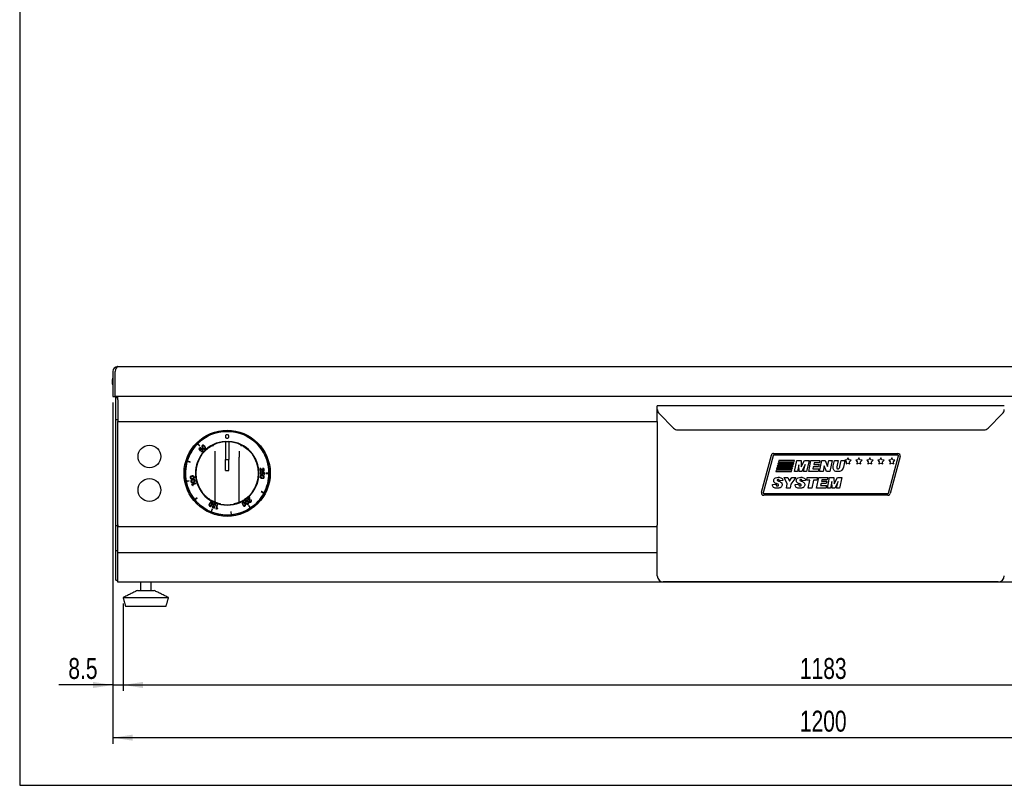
# Model space of a CAD drawing. Extents: x 24 to 2074, y 25 to 1460.
# Tile 1 of 4: x 24 to 847, y 25 to 665. Entities that reach past the tile are written whole.
import ezdxf

# ---------------------------------------------------------------- set-up
doc = ezdxf.new("R2010")
doc.units = 0
doc.layers.get('0').update_dxf_attribs({"linetype": 'CONTINUOUS'})
doc.layers.add('SLD-0', color=179, linetype='CONTINUOUS')
doc.styles.add('SLDTEXTSTYLE2', font='TXT', dxfattribs={"width": 0.75})
doc.dimstyles.new('SLDDIMSTYLE0', dxfattribs={"dimtxt": 17.5, "dimasz": 16.51, "dimexe": 0, "dimexo": 0.0625, "dimgap": 4.375, "dimtad": 1, "dimdec": 1, "dimrnd": 1e-09, "dimzin": 12, "dimtxsty": 'SLDTEXTSTYLE2', "dimsah": 1, "dimcen": 0.09, "dimazin": 3, "dimtfac": 1, "dimtdec": 1, "dimtofl": 0, "dimtmove": 0, "dimatfit": 3, "dimtolj": 1, "dimtzin": 12})
doc.dimstyles.new('SLDDIMSTYLE1', dxfattribs={"dimtxt": 17.5, "dimasz": 16.51, "dimexe": 0, "dimexo": 0.0625, "dimgap": 4.375, "dimtad": 1, "dimdec": 1, "dimrnd": 1e-09, "dimzin": 12, "dimtxsty": 'SLDTEXTSTYLE2', "dimsah": 1, "dimcen": 0.09, "dimazin": 3, "dimtfac": 1, "dimtdec": 1, "dimtofl": 0, "dimtmove": 0, "dimatfit": 3, "dimtolj": 1, "dimtzin": 12})

# ---------------------------------------------------------------- blocks, each defined once
blk = doc.blocks.new('*D3')
at = {"layer": 'SLD-0'}
for p, q in [((101.91, 344.78), (101.91, 103.81)), ((110.41, 176.78), (110.41, 103.81)), ((101.91, 108.81), (56.7, 108.81)), ((101.91, 108.81), (110.41, 108.81)), ((110.41, 108.81), (142.16, 108.81))]:
    blk.add_line(p, q, dxfattribs=at)
for points in [[(101.91, 108.81), (85.4, 111.35), (85.4, 106.27)], [(110.41, 108.81), (126.92, 106.27), (126.92, 111.35)]]:
    blk.add_solid(points, dxfattribs=at)
at = {"layer": 'SLD-0', "insert": (64.64, 131.37), "char_height": 17.5, "attachment_point": 1, "style": 'SLDTEXTSTYLE2'}
blk.add_mtext('8.5', dxfattribs=at)
blk = doc.blocks.new('*D4')
at = {"layer": 'SLD-0'}
for p, q in [((110.41, 176.78), (110.41, 103.81)), ((1293.41, 176.78), (1293.41, 103.81)), ((110.41, 108.81), (1293.41, 108.81))]:
    blk.add_line(p, q, dxfattribs=at)
for points in [[(110.41, 108.81), (126.92, 106.27), (126.92, 111.35)], [(1293.41, 108.81), (1276.9, 111.35), (1276.9, 106.27)]]:
    blk.add_solid(points, dxfattribs=at)
at = {"layer": 'SLD-0', "insert": (676.05, 131.37), "char_height": 17.5, "attachment_point": 1, "style": 'SLDTEXTSTYLE2'}
blk.add_mtext('1183', dxfattribs=at)
blk = doc.blocks.new('*D6')
at = {"layer": 'SLD-0'}
for p, q in [((101.91, 344.78), (101.91, 59.78)), ((1301.91, 344.78), (1301.91, 59.78)), ((1301.91, 64.78), (101.91, 64.78))]:
    blk.add_line(p, q, dxfattribs=at)
for points in [[(101.91, 64.78), (118.42, 62.24), (118.42, 67.32)], [(1301.91, 64.78), (1285.4, 67.32), (1285.4, 62.24)]]:
    blk.add_solid(points, dxfattribs=at)
at = {"layer": 'SLD-0', "insert": (676.05, 87.34), "char_height": 17.5, "attachment_point": 1, "style": 'SLDTEXTSTYLE2'}
blk.add_mtext('1200', dxfattribs=at)

msp = doc.modelspace()

# ---------------------------------------------------------------- linework, layer by layer
at = {"color": 7, "linetype": 'CONTINUOUS'}
for p, q in [((24, 1460), (24, 25)), ((101.91, 370.78), (101.91, 349.78)), ((103.91, 349.78), (103.91, 370.78)), ((105.91, 374.78), (1297.91, 374.78)), ((101.26, 363.78), (101.26, 360.78)), ((101.91, 349.78), (103.91, 349.78)), ((1299.91, 349.78), (103.91, 349.78)), ((104.41, 348.78), (104.41, 349.78)), ((105.91, 348.78), (104.41, 348.78)), ((104.41, 330.28), (104.41, 348.78)), ((105.91, 349.78), (105.91, 349.63)), ((105.91, 347.16), (105.91, 349.63)), ((105.91, 347.16), (105.91, 330.24)), ((556.91, 339.05), (556.91, 342.03)), ((556.91, 328.91), (556.91, 339.05)), ((105.91, 330.28), (104.41, 330.28)), ((104.41, 241.78), (104.41, 330.28)), ((105.91, 330.24), (105.91, 328.83)), ((558.37, 335.51), (570.44, 323.44)), ((833.37, 323.44), (845.44, 335.51)), ((105.91, 242.61), (105.91, 328.83)), ((105.91, 328.83), (556.91, 328.83)), ((556.91, 328.91), (556.91, 327.5)), ((556.91, 327.5), (556.91, 243.9)), ((573.98, 321.98), (829.84, 321.98)), ((172.66, 310.33), (174.46, 308.52)), ((174.6, 308.67), (172.8, 310.47)), ((174.99, 307.28), (173.83, 306)), ((173.83, 306), (174.96, 304.54)), ((174.32, 305.98), (175.27, 307.03)), ((174.94, 305.17), (174.32, 305.98)), ((174.46, 308.52), (174.6, 308.67)), ((174.95, 305.17), (174.94, 305.17)), ((174.96, 304.54), (175.22, 304.79)), ((175.27, 307.03), (174.99, 307.28)), ((195.91, 311.98), (195.91, 297.31)), ((198.91, 311.84), (195.91, 311.84)), ((196.01, 311.84), (196.01, 312.28)), ((198.81, 312.28), (198.81, 311.84)), ((198.91, 311.98), (198.91, 297.31)), ((175.68, 304.32), (175.4, 304.01)), ((187.41, 299.09), (187.41, 304.3)), ((187.41, 262.07), (187.41, 299.09)), ((195.91, 296.48), (195.91, 297.31)), ((198.91, 296.87), (195.91, 296.87)), ((195.91, 288.07), (195.91, 296.48)), ((198.91, 296.48), (198.91, 297.31)), ((198.91, 288.07), (198.91, 296.48)), ((207.41, 304.3), (207.41, 299.09)), ((207.41, 262.07), (207.41, 299.09)), ((643.89, 269.8), (652.2, 300.8)), ((653.65, 300.41), (645.34, 269.41)), ((654.13, 302.28), (757.99, 302.28)), ((757.99, 300.78), (654.13, 300.78)), ((658.47, 296.28), (658.2, 295.28)), ((671.47, 296.28), (658.47, 296.28)), ((671.2, 295.28), (671.47, 296.28)), ((671.52, 287.28), (673.41, 296.28)), ((673.41, 296.28), (677.04, 296.28)), ((677.04, 296.28), (677.25, 291.01)), ((677.25, 291.01), (679.87, 296.28)), ((679.87, 296.28), (683.73, 296.28)), ((683.73, 296.28), (681.7, 287.28)), ((683.4, 287.28), (685.29, 296.28)), ((685.29, 296.28), (692.86, 296.28)), ((692.86, 296.28), (692.43, 294.32)), ((692.52, 287.28), (694.42, 296.28)), ((694.42, 296.28), (697.24, 296.28)), ((697.24, 296.28), (699.17, 291.43)), ((699.17, 291.43), (700.21, 296.28)), ((700.21, 296.28), (703.08, 296.28)), ((703.08, 296.28), (701.17, 287.28)), ((703.99, 291.88), (704.91, 296.28)), ((704.91, 296.28), (707.95, 296.28)), ((707.95, 296.28), (706.89, 291.13)), ((709.48, 291.33), (710.5, 296.28)), ((710.5, 296.28), (713.55, 296.28)), ((713.55, 296.28), (712.44, 290.77)), ((715.35, 296.95), (713.62, 296.59)), ((713.62, 296.59), (714.81, 295.28)), ((716.23, 298.49), (715.35, 296.95)), ((717.11, 296.95), (716.23, 298.49)), ((718.85, 296.59), (717.11, 296.95)), ((717.66, 295.28), (718.85, 296.59)), ((724.52, 296.95), (722.79, 296.59)), ((722.79, 296.59), (723.98, 295.28)), ((725.4, 298.49), (724.52, 296.95)), ((726.29, 296.95), (725.4, 298.49)), ((728.02, 296.59), (726.29, 296.95)), ((726.83, 295.28), (728.02, 296.59)), ((733.7, 296.95), (731.96, 296.59)), ((731.96, 296.59), (733.15, 295.28)), ((734.58, 298.49), (733.7, 296.95)), ((735.46, 296.95), (734.58, 298.49)), ((737.19, 296.59), (735.46, 296.95)), ((736, 295.28), (737.19, 296.59)), ((742.87, 296.95), (741.13, 296.59)), ((741.13, 296.59), (742.32, 295.28)), ((743.75, 298.49), (742.87, 296.95)), ((744.63, 296.95), (743.75, 298.49)), ((746.36, 296.59), (744.63, 296.95)), ((745.18, 295.28), (746.36, 296.59)), ((750.17, 269.15), (758.47, 300.15)), ((752.04, 296.95), (750.31, 296.59)), ((750.31, 296.59), (751.49, 295.28)), ((759.92, 299.76), (751.61, 268.76)), ((752.92, 298.49), (752.04, 296.95)), ((753.8, 296.95), (752.92, 298.49)), ((755.54, 296.59), (753.8, 296.95)), ((754.35, 295.28), (755.54, 296.59)), ((163.98, 295.75), (166.42, 295.01)), ((166.48, 295.21), (164.04, 295.94)), ((166.42, 295.01), (166.48, 295.21)), ((195.91, 288.07), (198.91, 288.07)), ((224.8, 289.66), (225.02, 287.38)), ((225.39, 287.42), (225.22, 289.21)), ((227.06, 289.78), (227.1, 289.36)), ((656.32, 288.28), (656.06, 287.28)), ((669.32, 288.28), (656.32, 288.28)), ((656.86, 290.28), (656.59, 289.28)), ((656.59, 289.28), (669.59, 289.28)), ((669.86, 290.28), (656.86, 290.28)), ((657.39, 292.28), (657.13, 291.28)), ((657.13, 291.28), (670.13, 291.28)), ((670.39, 292.28), (657.39, 292.28)), ((657.93, 294.28), (657.66, 293.28)), ((657.66, 293.28), (670.66, 293.28)), ((670.93, 294.28), (657.93, 294.28)), ((658.2, 295.28), (671.2, 295.28)), ((669.06, 287.28), (669.32, 288.28)), ((669.59, 289.28), (669.86, 290.28)), ((670.13, 291.28), (670.39, 292.28)), ((670.66, 293.28), (670.93, 294.28)), ((675.17, 292.89), (674.09, 287.28)), ((675.45, 287.28), (675.17, 292.89)), ((680.5, 292.94), (677.73, 287.28)), ((679.13, 287.28), (680.5, 292.94)), ((687.24, 291.09), (686.88, 289.47)), ((686.88, 289.47), (691.82, 289.47)), ((691.62, 291.09), (687.24, 291.09)), ((687.93, 294.32), (687.64, 293.05)), ((687.64, 293.05), (692.06, 293.05)), ((692.43, 294.32), (687.93, 294.32)), ((691.82, 289.47), (691.36, 287.28)), ((692.06, 293.05), (691.62, 291.09)), ((696.4, 292.01), (695.38, 287.28)), ((698.33, 287.28), (696.4, 292.01)), ((714.81, 295.28), (714.62, 293.52)), ((714.62, 293.52), (716.23, 294.24)), ((716.23, 294.24), (717.85, 293.52)), ((717.85, 293.52), (717.66, 295.28)), ((723.98, 295.28), (723.79, 293.52)), ((723.79, 293.52), (725.4, 294.24)), ((725.4, 294.24), (727.02, 293.52)), ((727.02, 293.52), (726.83, 295.28)), ((733.15, 295.28), (732.96, 293.52)), ((732.96, 293.52), (734.58, 294.24)), ((734.58, 294.24), (736.19, 293.52)), ((736.19, 293.52), (736, 295.28)), ((742.32, 295.28), (742.13, 293.52)), ((742.13, 293.52), (743.75, 294.24)), ((743.75, 294.24), (745.37, 293.52)), ((745.37, 293.52), (745.18, 295.28)), ((751.49, 295.28), (751.3, 293.52)), ((751.3, 293.52), (752.92, 294.24)), ((752.92, 294.24), (754.54, 293.52)), ((754.54, 293.52), (754.35, 295.28)), ((225.02, 287.38), (225.39, 287.42)), ((226.01, 286.44), (226.02, 286.86)), ((226.69, 286.76), (226.67, 286.4)), ((228.51, 286.4), (226.69, 286.76)), ((227.12, 286.28), (227.13, 286.29)), ((227.13, 286.29), (228.13, 286.09)), ((228.13, 286.09), (228.11, 284.68)), ((228.11, 284.68), (228.48, 284.67)), ((228.48, 284.67), (228.51, 286.4)), ((229.76, 285.82), (229.76, 285.62)), ((232.31, 285.82), (229.76, 285.82)), ((229.76, 285.62), (232.31, 285.62)), ((656.06, 287.28), (669.06, 287.28)), ((662.92, 282.28), (666.04, 282.28)), ((665.49, 276.76), (662.92, 282.28)), ((666.04, 282.28), (667.28, 279.21)), ((667.28, 279.21), (669.34, 282.28)), ((672.73, 282.28), (668.55, 276.72)), ((669.34, 282.28), (672.73, 282.28)), ((674.09, 287.28), (671.52, 287.28)), ((677.73, 287.28), (675.45, 287.28)), ((681.7, 287.28), (679.13, 287.28)), ((681.73, 279.97), (682.2, 282.28)), ((684.42, 279.97), (681.73, 279.97)), ((682.2, 282.28), (690.73, 282.28)), ((683, 273.28), (684.42, 279.97)), ((691.36, 287.28), (683.4, 287.28)), ((687.46, 279.97), (686.04, 273.28)), ((690.26, 279.97), (687.46, 279.97)), ((689.92, 273.28), (691.81, 282.28)), ((690.73, 282.28), (690.26, 279.97)), ((691.81, 282.28), (699.38, 282.28)), ((695.38, 287.28), (692.52, 287.28)), ((694.45, 280.32), (694.16, 279.05)), ((698.95, 280.32), (694.45, 280.32)), ((701.17, 287.28), (698.33, 287.28)), ((699.38, 282.28), (698.95, 280.32)), ((699.03, 273.28), (700.93, 282.28)), ((700.93, 282.28), (704.56, 282.28)), ((704.56, 282.28), (704.76, 277.01)), ((704.76, 277.01), (707.39, 282.28)), ((707.39, 282.28), (711.24, 282.28)), ((711.24, 282.28), (709.22, 273.28)), ((165.66, 279.51), (163.16, 279.01)), ((163.2, 278.81), (165.7, 279.31)), ((165.7, 279.31), (165.66, 279.51)), ((171, 277.5), (167.67, 276.41)), ((167.67, 276.41), (167.77, 276.1)), ((168.71, 275.35), (169.03, 275.45)), ((168.74, 276.32), (171.13, 277.1)), ((169.03, 275.45), (168.74, 276.32)), ((171.13, 277.1), (171, 277.5)), ((653.11, 276.44), (656.11, 276.62)), ((653.11, 276.13), (653.11, 276.44)), ((661.88, 279.55), (658.89, 279.39)), ((664.77, 273.28), (665.49, 276.76)), ((667.81, 273.28), (664.77, 273.28)), ((668.55, 276.72), (667.81, 273.28)), ((672.03, 276.44), (675.03, 276.62)), ((672.03, 276.13), (672.03, 276.44)), ((680.8, 279.55), (677.81, 279.39)), ((686.04, 273.28), (683, 273.28)), ((697.88, 273.28), (689.92, 273.28)), ((693.76, 277.09), (693.39, 275.47)), ((693.39, 275.47), (698.34, 275.47)), ((698.14, 277.09), (693.76, 277.09)), ((694.16, 279.05), (698.57, 279.05)), ((698.34, 275.47), (697.88, 273.28)), ((698.57, 279.05), (698.14, 277.09)), ((701.61, 273.28), (699.03, 273.28)), ((702.68, 278.89), (701.61, 273.28)), ((702.96, 273.28), (702.68, 278.89)), ((705.25, 273.28), (702.96, 273.28)), ((708.02, 278.94), (705.25, 273.28)), ((706.65, 273.28), (708.02, 278.94)), ((709.22, 273.28), (706.65, 273.28)), ((172.34, 265.27), (170.37, 263.66)), ((170.49, 263.5), (172.46, 265.12)), ((172.46, 265.12), (172.34, 265.27)), ((216.12, 265.33), (214.37, 263.86)), ((214.37, 263.86), (214.61, 263.57)), ((214.61, 263.57), (215.99, 264.73)), ((217.5, 263.53), (217.18, 263.26)), ((225.98, 270.56), (225.89, 270.38)), ((225.89, 270.38), (228.14, 269.18)), ((228.23, 269.35), (225.98, 270.56)), ((645.82, 268.78), (749.68, 268.78)), ((749.68, 267.28), (645.82, 267.28)), ((184.93, 255.87), (183.96, 253.51)), ((184.14, 253.44), (185.12, 255.79)), ((184.97, 257.6), (184.83, 257.26)), ((184.83, 257.26), (186.43, 256.61)), ((185.12, 255.79), (184.93, 255.87)), ((186.28, 257.07), (184.97, 257.6)), ((186.83, 257.93), (186.28, 257.07)), ((186.43, 256.61), (187.42, 258.17)), ((186.83, 257.95), (186.83, 257.93)), ((187.42, 258.17), (187.09, 258.32)), ((187.37, 258.92), (187.76, 258.77)), ((189.03, 259.36), (188.02, 256.01)), ((188.02, 256.01), (188.33, 255.91)), ((188.71, 256.84), (189.43, 259.24)), ((189.58, 256.57), (188.71, 256.84)), ((189.43, 259.24), (189.03, 259.36)), ((189.48, 256.25), (189.58, 256.57)), ((215.46, 258.87), (215.3, 258.76)), ((215.3, 258.76), (216.71, 256.64)), ((216.88, 256.76), (215.46, 258.87)), ((200.68, 253.53), (200.48, 253.51)), ((200.48, 253.51), (200.73, 250.98)), ((200.93, 251), (200.68, 253.53)), ((104.41, 220.78), (104.41, 241.78)), ((105.91, 241.78), (104.41, 241.78)), ((105.91, 242.61), (105.91, 241.19)), ((105.91, 221.8), (105.91, 241.19)), ((105.91, 241.19), (556.91, 241.19)), ((556.91, 243.9), (556.91, 242.48)), ((556.91, 222.97), (556.91, 242.48)), ((556.91, 220.49), (556.91, 222.97)), ((105.91, 220.78), (104.41, 220.78)), ((104.41, 196.35), (104.41, 220.78)), ((105.91, 219.33), (105.91, 221.8)), ((105.91, 198.28), (105.91, 219.33)), ((556.91, 219.33), (105.91, 219.33)), ((556.91, 199.94), (556.91, 220.49)), ((105.91, 194.78), (105.91, 198.28)), ((104.41, 196.35), (105.91, 196.35)), ((564.91, 194.78), (105.91, 194.78)), ((841.91, 194.94), (561.91, 194.94)), ((564.91, 194.94), (564.91, 194.78)), ((838.91, 194.78), (564.91, 194.78)), ((838.91, 194.78), (838.91, 194.94)), ((1297.91, 194.78), (838.91, 194.78)), ((110.41, 181.78), (148.41, 181.78)), ((122.41, 187.78), (136.41, 187.78)), ((112.41, 174.78), (146.41, 174.78)), ((24, 25), (2074, 25))]:
    msp.add_line(p, q, dxfattribs=at)
for centre, radius in [((197.41, 285.72), 36), ((197.41, 285.72), 35), ((132.41, 299.72), 9.5), ((132.41, 271.72), 9.5)]:
    msp.add_circle(centre, radius, dxfattribs=at)
for centre, radius, start, end in [((105.91, 370.78), 4, 90, 180), ((101.76, 363.78), 0.5, 166.27843, 180), ((101.76, 360.78), 0.5, 180, 193.72157), ((561.91, 339.05), 5, 185.97895, 225), ((841.91, 339.05), 5, 315, 354.02105), ((573.98, 326.98), 5, 225, 270), ((829.84, 326.98), 5, 270, 315), ((197.41, 285.72), 34.9, 0.16415, 134.8354), ((197.41, 285.72), 34.9, 135.16375, 162.9607), ((197.41, 285.72), 26.6, 93.01696, 86.98304), ((197.41, 285.72), 34.9, 134.8354, 135.16375), ((197.41, 285.72), 26.3, 93.26959, 115.33058), ((197.41, 285.72), 26.3, 64.66942, 86.73041), ((197.41, 285.72), 26.3, 142.23356, 217.76644), ((197.41, 285.72), 26.3, 322.23356, 37.76644), ((654.13, 300.28), 2, 90, 165), ((654.13, 300.28), 0.5, 90, 165), ((757.99, 300.28), 2, 345, 90), ((757.99, 300.28), 0.5, 345, 90), ((197.41, 285.72), 34.9, 163.28904, 191.08599), ((197.41, 285.72), 34.9, 162.9607, 163.28904), ((197.41, 285.72), 34.9, 332.03906, 359.83581), ((197.41, 285.72), 34.9, 359.83581, 0.16415), ((197.41, 285.72), 34.9, 191.08599, 191.41433), ((197.41, 285.72), 34.9, 191.41433, 219.21098), ((197.41, 285.72), 34.9, 219.21098, 219.53932), ((197.41, 285.72), 34.9, 219.53932, 247.33562), ((197.41, 285.72), 34.9, 303.91421, 331.71071), ((197.41, 285.72), 34.9, 331.71071, 332.03906), ((645.82, 269.28), 2, 165, 270), ((645.82, 269.28), 0.5, 165, 270), ((749.68, 269.28), 0.5, 270, 345), ((749.68, 269.28), 2, 270, 345), ((188.41, 262.07), 1, 180, 249.16173), ((197.41, 285.72), 26.3, 258.60169, 281.39831), ((197.41, 285.72), 34.9, 275.78919, 303.58587), ((206.41, 262.07), 1, 290.83827, 0), ((197.41, 285.72), 34.9, 303.58587, 303.91421), ((197.41, 285.72), 34.9, 247.33562, 247.66396), ((197.41, 285.72), 34.9, 247.66396, 275.46085), ((197.41, 285.72), 34.9, 275.46085, 275.78919), ((561.91, 199.94), 5, 180, 270), ((841.91, 199.94), 5, 270, 0), ((107.91, 198.28), 3.5, 213.45113, 235.1501)]:
    msp.add_arc(centre, radius, start, end, dxfattribs=at)
msp.add_ellipse((105.91, 370.78), major_axis=(0, 4), ratio=0.5, start_param=0, end_param=1.570796, dxfattribs=at)
for points, knots in [([(101.93, 365.51), (101.82, 365.32), (101.52, 364.81), (101.38, 364.23), (101.29, 363.87)], [0, 0, 0, 0, 0.368629, 1, 1, 1, 1]), ([(101.29, 360.67), (101.41, 360.2), (101.55, 359.64), (101.86, 359.15), (101.91, 359.07)], [0, 0, 0, 0, 0.831545, 1, 1, 1, 1]), ([(198.86, 316.47), (198.84, 316.67), (198.79, 317.06), (198.45, 317.55), (197.96, 317.88), (197.37, 318), (196.78, 317.88), (196.29, 317.55), (195.95, 317.06), (195.9, 316.67), (195.88, 316.47)], [0, 0, 0, 0, 0.127199, 0.249987, 0.372786, 0.500016, 0.627189, 0.749988, 0.872797, 1, 1, 1, 1]), ([(195.88, 316.47), (195.9, 316.27), (195.95, 315.88), (196.29, 315.39), (196.78, 315.06), (197.37, 314.94), (197.96, 315.06), (198.45, 315.39), (198.79, 315.88), (198.84, 316.27), (198.86, 316.47)], [0, 0, 0, 0, 0.127203, 0.250012, 0.372811, 0.499984, 0.627214, 0.750013, 0.872801, 1, 1, 1, 1]), ([(175.21, 305.82), (175.12, 305.71), (174.97, 305.52), (174.96, 305.27), (174.95, 305.17)], [0, 0, 0, 0, 0.568115, 1, 1, 1, 1]), ([(175.22, 304.79), (175.21, 304.93), (175.2, 305.19), (175.34, 305.4), (175.41, 305.5)], [0, 0, 0, 0, 0.556225, 1, 1, 1, 1]), ([(176.85, 305.85), (176.75, 305.94), (176.55, 306.1), (176.2, 306.22), (175.84, 306.22), (175.49, 306.09), (175.3, 305.91), (175.21, 305.82)], [0, 0, 0, 0, 0.22084, 0.410903, 0.585072, 0.787278, 1, 1, 1, 1]), ([(175.41, 305.5), (175.47, 305.55), (175.59, 305.66), (175.81, 305.76), (176.05, 305.78), (176.31, 305.72), (176.45, 305.61), (176.53, 305.55)], [0, 0, 0, 0, 0.198244, 0.380973, 0.557537, 0.769763, 1, 1, 1, 1]), ([(176.56, 308.85), (176.47, 308.77), (176.31, 308.61), (176.18, 308.31), (176.15, 308.02), (176.28, 307.44), (176.62, 307.06), (176.89, 306.75)], [0, 0, 0, 0, 0.151332, 0.277438, 0.392821, 0.508246, 1, 1, 1, 1]), ([(176.53, 305.55), (176.6, 305.48), (176.72, 305.35), (176.83, 305.12), (176.86, 304.89), (176.8, 304.64), (176.7, 304.51), (176.65, 304.44)], [0, 0, 0, 0, 0.227989, 0.422116, 0.59696, 0.795481, 1, 1, 1, 1]), ([(178.62, 308.31), (178.34, 308.61), (178, 308.98), (177.43, 309.17), (177.14, 309.18), (176.83, 309.07), (176.65, 308.93), (176.56, 308.85)], [0, 0, 0, 0, 0.491701, 0.607136, 0.722536, 0.848666, 1, 1, 1, 1]), ([(176.81, 308.58), (176.75, 308.52), (176.65, 308.41), (176.58, 308.19), (176.6, 307.98), (176.75, 307.56), (177.01, 307.28), (177.21, 307.05)], [0, 0, 0, 0, 0.135018, 0.252294, 0.368448, 0.49149, 1, 1, 1, 1]), ([(176.62, 301.83), (177.23, 302.56), (178.46, 304.06), (180.37, 305.8), (182.12, 307.15), (183.59, 308.12), (184.98, 308.92), (185.74, 309.29), (186.13, 309.48)], [0, 0, 0, 0, 0.208768, 0.423488, 0.568485, 0.717161, 0.856307, 1, 1, 1, 1]), ([(178.28, 308.02), (178.08, 308.24), (177.82, 308.53), (177.42, 308.72), (177.21, 308.76), (176.99, 308.72), (176.87, 308.63), (176.81, 308.58)], [0, 0, 0, 0, 0.5085187, 0.6315058, 0.7476325, 0.8649134, 1, 1, 1, 1]), ([(176.9, 304.16), (176.98, 304.27), (177.14, 304.48), (177.26, 304.85), (177.25, 305.21), (177.12, 305.57), (176.94, 305.76), (176.85, 305.85)], [0, 0, 0, 0, 0.221111, 0.413499, 0.591356, 0.795138, 1, 1, 1, 1]), ([(176.89, 306.75), (177.16, 306.45), (177.5, 306.08), (178.07, 305.9), (178.36, 305.89), (178.67, 305.99), (178.85, 306.13), (178.94, 306.21)], [0, 0, 0, 0, 0.490999, 0.60652, 0.722064, 0.848385, 1, 1, 1, 1]), ([(177.21, 307.05), (177.42, 306.82), (177.67, 306.54), (178.08, 306.35), (178.29, 306.31), (178.51, 306.35), (178.63, 306.44), (178.69, 306.49)], [0, 0, 0, 0, 0.509626, 0.632501, 0.748391, 0.865348, 1, 1, 1, 1]), ([(178.69, 306.49), (178.75, 306.55), (178.85, 306.66), (178.92, 306.87), (178.9, 307.09), (178.74, 307.51), (178.49, 307.79), (178.28, 308.02)], [0, 0, 0, 0, 0.134702, 0.251688, 0.367586, 0.490444, 1, 1, 1, 1]), ([(178.94, 306.21), (179.03, 306.3), (179.19, 306.46), (179.32, 306.76), (179.35, 307.05), (179.22, 307.63), (178.89, 308.01), (178.62, 308.31)], [0, 0, 0, 0, 0.151581, 0.277902, 0.393454, 0.508988, 1, 1, 1, 1]), ([(185.54, 308.48), (185.54, 308.48), (185.55, 308.56), (185.58, 308.76), (185.69, 309.05), (185.88, 309.32), (186.04, 309.43), (186.13, 309.48)], [0, 0, 0, 0, 0.005809, 0.197821, 0.474644, 0.737054, 1, 1, 1, 1]), ([(209.27, 308.48), (209.27, 308.48), (209.27, 308.56), (209.24, 308.76), (209.13, 309.05), (208.94, 309.32), (208.77, 309.43), (208.69, 309.48)], [0, 0, 0, 0, 0.005809, 0.196379, 0.473281, 0.736373, 1, 1, 1, 1]), ([(208.69, 309.48), (209.07, 309.29), (210.15, 308.76), (212.46, 307.37), (215.46, 305.03), (217.24, 302.94), (218.2, 301.83)], [0, 0, 0, 0, 0.142888, 0.402241, 0.679682, 1, 1, 1, 1]), ([(175.4, 304.01), (175.49, 303.94), (175.66, 303.82), (175.97, 303.74), (176.29, 303.77), (176.62, 303.9), (176.8, 304.08), (176.9, 304.16)], [0, 0, 0, 0, 0.198006, 0.379002, 0.555622, 0.770172, 1, 1, 1, 1]), ([(176.65, 304.44), (176.57, 304.37), (176.41, 304.23), (176.13, 304.16), (175.88, 304.2), (175.75, 304.28), (175.68, 304.32)], [0, 0, 0, 0, 0.304419, 0.577036, 0.785144, 1, 1, 1, 1]), ([(226.32, 288.82), (226.12, 289.07), (225.84, 289.42), (225.26, 289.64), (224.97, 289.65), (224.8, 289.66)], [0, 0, 0, 0, 0.5133331, 0.7325761, 1, 1, 1, 1]), ([(225.22, 289.21), (225.33, 289.18), (225.57, 289.11), (225.91, 288.77), (226.1, 288.5), (226.23, 288.32)], [0, 0, 0, 0, 0.255475, 0.52569, 1, 1, 1, 1]), ([(226.23, 288.32), (226.41, 288.1), (226.66, 287.79), (227.15, 287.58), (227.38, 287.59), (227.51, 287.59)], [0, 0, 0, 0, 0.5449968, 0.7596747, 1, 1, 1, 1]), ([(227.47, 288.03), (227.35, 288.03), (227.1, 288.03), (226.69, 288.32), (226.47, 288.62), (226.32, 288.82)], [0, 0, 0, 0, 0.246321, 0.487432, 1, 1, 1, 1]), ([(228.4, 288.78), (228.38, 288.9), (228.34, 289.14), (228.15, 289.45), (227.87, 289.68), (227.49, 289.81), (227.21, 289.79), (227.06, 289.78)], [0, 0, 0, 0, 0.202612, 0.383346, 0.556418, 0.767275, 1, 1, 1, 1]), ([(227.1, 289.36), (227.22, 289.37), (227.45, 289.38), (227.73, 289.27), (227.9, 289.12), (228, 288.96), (228.02, 288.83), (228.03, 288.76)], [0, 0, 0, 0, 0.283545, 0.555399, 0.694885, 0.83938, 1, 1, 1, 1]), ([(228.03, 288.76), (228.03, 288.66), (228.03, 288.47), (227.89, 288.23), (227.7, 288.08), (227.55, 288.05), (227.47, 288.03)], [0, 0, 0, 0, 0.28809, 0.558913, 0.771707, 1, 1, 1, 1]), ([(227.51, 287.59), (227.62, 287.61), (227.83, 287.64), (228.1, 287.81), (228.3, 288.07), (228.42, 288.4), (228.41, 288.65), (228.4, 288.78)], [0, 0, 0, 0, 0.201852, 0.382417, 0.556801, 0.76943, 1, 1, 1, 1]), ([(703.82, 290.3), (703.83, 290.6), (703.85, 291.13), (703.94, 291.65), (703.99, 291.88)], [0, 0, 0, 0, 0.559971, 1, 1, 1, 1]), ([(707.74, 287.16), (707.21, 287.17), (706.14, 287.2), (704.75, 287.87), (703.94, 289.04), (703.86, 289.88), (703.82, 290.3)], [0, 0, 0, 0, 0.281192, 0.560101, 0.779726, 1, 1, 1, 1]), ([(706.89, 291.13), (706.87, 291), (706.83, 290.76), (706.83, 290.52), (706.82, 290.41)], [0, 0, 0, 0, 0.559913, 1, 1, 1, 1]), ([(706.82, 290.41), (706.83, 290.26), (706.85, 289.97), (707.11, 289.62), (707.47, 289.49), (707.7, 289.48), (707.81, 289.47)], [0, 0, 0, 0, 0.28057, 0.558618, 0.779059, 1, 1, 1, 1]), ([(712.44, 290.77), (712.27, 290.18), (711.93, 289), (710.7, 287.71), (709.18, 287.22), (708.22, 287.18), (707.74, 287.16)], [0, 0, 0, 0, 0.280384, 0.558881, 0.7791, 1, 1, 1, 1]), ([(707.81, 289.47), (708.07, 289.5), (708.59, 289.56), (709.26, 290.28), (709.39, 290.93), (709.48, 291.33)], [0, 0, 0, 0, 0.279726, 0.558086, 1, 1, 1, 1]), ([(168.1, 283.46), (167.7, 283.41), (167.2, 283.34), (166.72, 282.99), (166.54, 282.75), (166.45, 282.44), (166.46, 282.22), (166.47, 282.09)], [0, 0, 0, 0, 0.4917059, 0.6071496, 0.7225465, 0.8486651, 1, 1, 1, 1]), ([(166.47, 282.09), (166.49, 281.97), (166.53, 281.75), (166.69, 281.47), (166.92, 281.28), (167.46, 281.05), (167.97, 281.1), (168.37, 281.14)], [0, 0, 0, 0, 0.151326, 0.277438, 0.39283, 0.508273, 1, 1, 1, 1]), ([(168.15, 283.02), (167.85, 282.98), (167.47, 282.94), (167.08, 282.72), (166.92, 282.57), (166.83, 282.37), (166.82, 282.14), (166.88, 281.91), (167.02, 281.73), (167.21, 281.62), (167.64, 281.5), (168.01, 281.55), (168.32, 281.58)], [0, 0, 0, 0, 0.254287, 0.31579, 0.373857, 0.432495, 0.500016, 0.567536, 0.62617, 0.684235, 0.745736, 1, 1, 1, 1]), ([(168.51, 280.36), (168.11, 280.26), (167.62, 280.15), (167.18, 279.75), (167.03, 279.49), (166.97, 279.17), (167, 278.95), (167.02, 278.83)], [0, 0, 0, 0, 0.491762, 0.607192, 0.72258, 0.848682, 1, 1, 1, 1]), ([(168.6, 279.92), (168.3, 279.86), (167.93, 279.77), (167.56, 279.52), (167.43, 279.35), (167.35, 279.14), (167.37, 278.99), (167.39, 278.91)], [0, 0, 0, 0, 0.5084897, 0.6314992, 0.7476294, 0.8649253, 1, 1, 1, 1]), ([(168.37, 281.14), (168.78, 281.19), (169.28, 281.26), (169.76, 281.61), (169.93, 281.85), (170.02, 282.16), (170.02, 282.51), (169.94, 282.85), (169.78, 283.13), (169.56, 283.32), (169.01, 283.55), (168.51, 283.5), (168.1, 283.46)], [0, 0, 0, 0, 0.245507, 0.303264, 0.361032, 0.424185, 0.499987, 0.575793, 0.638963, 0.696745, 0.75451, 1, 1, 1, 1]), ([(169.64, 282.46), (169.62, 282.54), (169.59, 282.69), (169.45, 282.87), (169.27, 282.98), (168.83, 283.09), (168.46, 283.05), (168.15, 283.02)], [0, 0, 0, 0, 0.134718, 0.251719, 0.3676294, 0.4905039, 1, 1, 1, 1]), ([(168.32, 281.58), (168.62, 281.62), (169, 281.66), (169.39, 281.88), (169.55, 282.03), (169.64, 282.23), (169.64, 282.38), (169.64, 282.46)], [0, 0, 0, 0, 0.509562, 0.632414, 0.748309, 0.8653, 1, 1, 1, 1]), ([(170.5, 279.61), (170.46, 279.73), (170.4, 279.95), (170.21, 280.21), (169.97, 280.38), (169.4, 280.55), (168.91, 280.44), (168.51, 280.36)], [0, 0, 0, 0, 0.151675, 0.278047, 0.393607, 0.509116, 1, 1, 1, 1]), ([(170.14, 279.53), (170.11, 279.61), (170.07, 279.75), (169.91, 279.91), (169.71, 280), (169.27, 280.07), (168.9, 279.99), (168.6, 279.92)], [0, 0, 0, 0, 0.1346953, 0.2516907, 0.3675961, 0.4904729, 1, 1, 1, 1]), ([(224.85, 282.88), (224.84, 282.76), (224.83, 282.54), (224.94, 282.23), (225.11, 281.99), (225.59, 281.65), (226.1, 281.59), (226.5, 281.54)], [0, 0, 0, 0, 0.151645, 0.277994, 0.393546, 0.50906, 1, 1, 1, 1]), ([(226.74, 283.86), (226.33, 283.9), (225.83, 283.95), (225.29, 283.71), (225.07, 283.51), (224.91, 283.23), (224.87, 283.01), (224.85, 282.88)], [0, 0, 0, 0, 0.490984, 0.606516, 0.722082, 0.848405, 1, 1, 1, 1]), ([(226.02, 286.86), (225.9, 286.85), (225.69, 286.83), (225.41, 286.69), (225.19, 286.46), (225.03, 286.14), (225.01, 285.89), (225, 285.76)], [0, 0, 0, 0, 0.1978575, 0.3787603, 0.5553899, 0.7700232, 1, 1, 1, 1]), ([(225, 285.76), (225, 285.62), (225.02, 285.36), (225.17, 285.01), (225.42, 284.74), (225.75, 284.56), (226.01, 284.53), (226.14, 284.52)], [0, 0, 0, 0, 0.22114, 0.413563, 0.591433, 0.795208, 1, 1, 1, 1]), ([(226.7, 283.42), (226.39, 283.45), (226.01, 283.49), (225.58, 283.37), (225.4, 283.25), (225.26, 283.08), (225.23, 282.93), (225.22, 282.85)], [0, 0, 0, 0, 0.5094908, 0.6323511, 0.7482441, 0.8652511, 1, 1, 1, 1]), ([(225.22, 282.85), (225.22, 282.77), (225.21, 282.61), (225.31, 282.41), (225.47, 282.27), (225.87, 282.06), (226.25, 282.02), (226.55, 281.99)], [0, 0, 0, 0, 0.134659, 0.251617, 0.367507, 0.490356, 1, 1, 1, 1]), ([(225.36, 285.72), (225.38, 285.82), (225.4, 286.03), (225.57, 286.27), (225.78, 286.41), (225.93, 286.43), (226.01, 286.44)], [0, 0, 0, 0, 0.304346, 0.576946, 0.785034, 1, 1, 1, 1]), ([(226.18, 284.96), (226.09, 284.97), (225.91, 284.98), (225.68, 285.08), (225.5, 285.24), (225.38, 285.46), (225.37, 285.63), (225.36, 285.72)], [0, 0, 0, 0, 0.227957, 0.422045, 0.596853, 0.795381, 1, 1, 1, 1]), ([(226.14, 284.52), (226.28, 284.52), (226.53, 284.54), (226.87, 284.68), (227.14, 284.91), (227.32, 285.24), (227.35, 285.5), (227.36, 285.63)], [0, 0, 0, 0, 0.220882, 0.410984, 0.585192, 0.787382, 1, 1, 1, 1]), ([(226.99, 285.74), (226.98, 285.66), (226.97, 285.5), (226.86, 285.28), (226.7, 285.11), (226.46, 284.98), (226.28, 284.97), (226.18, 284.96)], [0, 0, 0, 0, 0.198201, 0.380954, 0.557572, 0.769814, 1, 1, 1, 1]), ([(226.5, 281.54), (226.91, 281.51), (227.41, 281.46), (227.96, 281.7), (228.18, 281.9), (228.34, 282.18), (228.37, 282.4), (228.39, 282.52)], [0, 0, 0, 0, 0.49177, 0.607208, 0.722602, 0.848695, 1, 1, 1, 1]), ([(226.55, 281.99), (226.86, 281.96), (227.23, 281.92), (227.66, 282.04), (227.85, 282.15), (227.98, 282.33), (228.01, 282.48), (228.03, 282.56)], [0, 0, 0, 0, 0.508405, 0.631414, 0.747547, 0.864873, 1, 1, 1, 1]), ([(226.67, 286.4), (226.77, 286.29), (226.95, 286.11), (226.98, 285.85), (226.99, 285.74)], [0, 0, 0, 0, 0.556306, 1, 1, 1, 1]), ([(228.03, 282.56), (228.03, 282.64), (228.03, 282.79), (227.93, 283), (227.78, 283.14), (227.38, 283.35), (227, 283.39), (226.7, 283.42)], [0, 0, 0, 0, 0.135045, 0.25232, 0.368447, 0.491444, 1, 1, 1, 1]), ([(228.39, 282.52), (228.4, 282.65), (228.41, 282.87), (228.31, 283.18), (228.13, 283.42), (227.65, 283.76), (227.15, 283.82), (226.74, 283.86)], [0, 0, 0, 0, 0.151353, 0.2774708, 0.3928451, 0.5082645, 1, 1, 1, 1]), ([(227.36, 285.63), (227.35, 285.77), (227.33, 286.01), (227.18, 286.2), (227.12, 286.28)], [0, 0, 0, 0, 0.56822, 1, 1, 1, 1]), ([(654.15, 279.6), (654.18, 279.92), (654.25, 280.57), (654.81, 281.4), (655.98, 282.24), (657.08, 282.33), (657.85, 282.39)], [0, 0, 0, 0, 0.1868441, 0.3738162, 0.5609514, 1, 1, 1, 1]), ([(657.84, 280.55), (657.74, 280.54), (657.55, 280.53), (657.31, 280.4), (657.17, 280.19), (657.16, 280.04), (657.15, 279.97)], [0, 0, 0, 0, 0.28064, 0.560019, 0.779782, 1, 1, 1, 1]), ([(657.15, 279.97), (657.16, 279.91), (657.17, 279.8), (657.3, 279.6), (657.65, 279.4), (657.96, 279.29), (658.17, 279.21)], [0, 0, 0, 0, 0.12479, 0.249806, 0.499021, 1, 1, 1, 1]), ([(658.89, 279.39), (658.87, 279.56), (658.83, 279.88), (658.6, 280.3), (658.22, 280.52), (657.96, 280.54), (657.84, 280.55)], [0, 0, 0, 0, 0.280777, 0.559883, 0.779544, 1, 1, 1, 1]), ([(657.85, 282.39), (658.37, 282.37), (659.4, 282.33), (660.78, 281.81), (661.68, 280.76), (661.82, 279.95), (661.88, 279.55)], [0, 0, 0, 0, 0.281122, 0.56067, 0.779896, 1, 1, 1, 1]), ([(673.07, 279.6), (673.11, 279.92), (673.18, 280.57), (673.74, 281.4), (674.9, 282.24), (676, 282.33), (676.78, 282.39)], [0, 0, 0, 0, 0.186844, 0.373816, 0.560951, 1, 1, 1, 1]), ([(676.76, 280.55), (676.66, 280.54), (676.47, 280.53), (676.23, 280.4), (676.09, 280.19), (676.08, 280.04), (676.07, 279.97)], [0, 0, 0, 0, 0.280643, 0.56002, 0.779783, 1, 1, 1, 1]), ([(676.07, 279.97), (676.08, 279.91), (676.09, 279.8), (676.22, 279.6), (676.57, 279.4), (676.89, 279.29), (677.1, 279.21)], [0, 0, 0, 0, 0.12479, 0.249806, 0.49902, 1, 1, 1, 1]), ([(677.81, 279.39), (677.79, 279.56), (677.76, 279.88), (677.53, 280.3), (677.15, 280.52), (676.89, 280.54), (676.76, 280.55)], [0, 0, 0, 0, 0.280778, 0.559883, 0.779545, 1, 1, 1, 1]), ([(676.78, 282.39), (677.29, 282.37), (678.32, 282.33), (679.7, 281.81), (680.61, 280.76), (680.74, 279.95), (680.8, 279.55)], [0, 0, 0, 0, 0.281122, 0.56067, 0.779896, 1, 1, 1, 1]), ([(167.02, 278.83), (167.06, 278.71), (167.12, 278.49), (167.31, 278.23), (167.56, 278.06), (168.12, 277.89), (168.62, 278), (169.02, 278.08)], [0, 0, 0, 0, 0.151384, 0.27752, 0.39291, 0.508316, 1, 1, 1, 1]), ([(167.39, 278.91), (167.41, 278.83), (167.45, 278.69), (167.61, 278.53), (167.81, 278.44), (168.25, 278.36), (168.62, 278.45), (168.92, 278.52)], [0, 0, 0, 0, 0.13506, 0.252337, 0.368483, 0.491497, 1, 1, 1, 1]), ([(167.77, 276.1), (167.86, 276.11), (168.03, 276.12), (168.27, 276.03), (168.54, 275.8), (168.64, 275.54), (168.71, 275.35)], [0, 0, 0, 0, 0.2043572, 0.381355, 0.5540804, 1, 1, 1, 1]), ([(168.92, 278.52), (169.22, 278.58), (169.59, 278.67), (169.96, 278.92), (170.1, 279.09), (170.17, 279.3), (170.15, 279.45), (170.14, 279.53)], [0, 0, 0, 0, 0.509504, 0.632369, 0.748271, 0.865275, 1, 1, 1, 1]), ([(169.02, 278.08), (169.42, 278.18), (169.91, 278.29), (170.35, 278.69), (170.49, 278.95), (170.56, 279.27), (170.52, 279.49), (170.5, 279.61)], [0, 0, 0, 0, 0.490985, 0.606511, 0.722063, 0.848399, 1, 1, 1, 1]), ([(657.09, 273.16), (656.57, 273.18), (655.52, 273.22), (654.1, 273.76), (653.24, 274.89), (653.15, 275.72), (653.11, 276.13)], [0, 0, 0, 0, 0.2813694, 0.5604929, 0.7800826, 1, 1, 1, 1]), ([(657.12, 276.8), (656.74, 276.95), (655.97, 277.25), (654.94, 277.76), (654.25, 278.63), (654.18, 279.28), (654.15, 279.6)], [0, 0, 0, 0, 0.281113, 0.56175, 0.780602, 1, 1, 1, 1]), ([(656.11, 276.62), (656.11, 276.26), (656.11, 275.8), (656.42, 275.37), (656.73, 275.17), (656.99, 275.14), (657.17, 275.12)], [0, 0, 0, 0, 0.499372, 0.624525, 0.750131, 1, 1, 1, 1]), ([(661.3, 276.18), (661.26, 275.82), (661.16, 275.1), (660.49, 274.21), (659.55, 273.55), (658.37, 273.2), (657.52, 273.17), (657.09, 273.16)], [0, 0, 0, 0, 0.186051, 0.372476, 0.559343, 0.779298, 1, 1, 1, 1]), ([(658.3, 275.9), (658.3, 275.97), (658.28, 276.1), (658.13, 276.33), (657.74, 276.58), (657.37, 276.71), (657.12, 276.8)], [0, 0, 0, 0, 0.124866, 0.249982, 0.498892, 1, 1, 1, 1]), ([(657.17, 275.12), (657.31, 275.13), (657.6, 275.14), (657.97, 275.3), (658.24, 275.57), (658.28, 275.79), (658.3, 275.9)], [0, 0, 0, 0, 0.280973, 0.560724, 0.780987, 1, 1, 1, 1]), ([(658.17, 279.21), (658.58, 279.05), (659.4, 278.73), (660.46, 278.13), (661.2, 277.22), (661.27, 276.53), (661.3, 276.18)], [0, 0, 0, 0, 0.28107, 0.561085, 0.780671, 1, 1, 1, 1]), ([(676.02, 273.16), (675.49, 273.18), (674.44, 273.22), (673.03, 273.76), (672.16, 274.89), (672.08, 275.72), (672.03, 276.13)], [0, 0, 0, 0, 0.281369, 0.560493, 0.780083, 1, 1, 1, 1]), ([(676.04, 276.8), (675.66, 276.95), (674.9, 277.25), (673.87, 277.76), (673.17, 278.63), (673.11, 279.28), (673.07, 279.6)], [0, 0, 0, 0, 0.281113, 0.561749, 0.780602, 1, 1, 1, 1]), ([(675.03, 276.62), (675.04, 276.26), (675.04, 275.8), (675.35, 275.37), (675.65, 275.17), (675.92, 275.14), (676.09, 275.12)], [0, 0, 0, 0, 0.499372, 0.624526, 0.750131, 1, 1, 1, 1]), ([(680.23, 276.18), (680.18, 275.82), (680.09, 275.1), (679.41, 274.21), (678.47, 273.55), (677.29, 273.2), (676.44, 273.17), (676.02, 273.16)], [0, 0, 0, 0, 0.186051, 0.372476, 0.559344, 0.779297, 1, 1, 1, 1]), ([(677.23, 275.9), (677.22, 275.97), (677.2, 276.1), (677.05, 276.33), (676.66, 276.58), (676.29, 276.71), (676.04, 276.8)], [0, 0, 0, 0, 0.124866, 0.249982, 0.498891, 1, 1, 1, 1]), ([(676.09, 275.12), (676.24, 275.13), (676.52, 275.14), (676.9, 275.3), (677.17, 275.57), (677.21, 275.79), (677.23, 275.9)], [0, 0, 0, 0, 0.2809721, 0.5607228, 0.780987, 1, 1, 1, 1]), ([(677.1, 279.21), (677.5, 279.05), (678.32, 278.73), (679.39, 278.13), (680.13, 277.22), (680.19, 276.53), (680.23, 276.18)], [0, 0, 0, 0, 0.28107, 0.561085, 0.780671, 1, 1, 1, 1]), ([(188.05, 261.14), (187.94, 261.18), (187.72, 261.26), (186.01, 261.98), (183.6, 263.26), (181.12, 264.99), (178.97, 266.91), (177.57, 268.41), (176.83, 269.35), (176.62, 269.61)], [0, 0, 0, 0, 0.170389, 0.342202, 0.515863, 0.69639, 0.822954, 0.949692, 1, 1, 1, 1]), ([(218.2, 269.61), (217.58, 268.86), (216.34, 267.37), (214.43, 265.62), (212.69, 264.29), (211.19, 263.3), (209.79, 262.5), (208.26, 261.74), (207.01, 261.23), (206.84, 261.17), (206.76, 261.14)], [0, 0, 0, 0, 0.143558, 0.286852, 0.386355, 0.485771, 0.584647, 0.683463, 0.859497, 1, 1, 1, 1]), ([(215.83, 263.39), (215.74, 263.12), (215.63, 262.73), (215.74, 262.22), (215.87, 262.03), (215.95, 261.92)], [0, 0, 0, 0, 0.544991, 0.759711, 1, 1, 1, 1]), ([(215.99, 264.73), (216.03, 264.62), (216.11, 264.38), (216.02, 263.92), (215.9, 263.59), (215.83, 263.39)], [0, 0, 0, 0, 0.25549, 0.525655, 1, 1, 1, 1]), ([(216.29, 262.21), (216.22, 262.31), (216.08, 262.51), (216.09, 263.02), (216.21, 263.36), (216.29, 263.6)], [0, 0, 0, 0, 0.246196, 0.487286, 1, 1, 1, 1]), ([(216.29, 263.6), (216.38, 263.9), (216.51, 264.34), (216.37, 264.94), (216.21, 265.19), (216.12, 265.33)], [0, 0, 0, 0, 0.5132709, 0.7325747, 1, 1, 1, 1]), ([(217.43, 261.86), (217.53, 261.95), (217.7, 262.12), (217.85, 262.45), (217.88, 262.81), (217.77, 263.19), (217.59, 263.42), (217.5, 263.53)], [0, 0, 0, 0, 0.202613, 0.383388, 0.556512, 0.767368, 1, 1, 1, 1]), ([(182.61, 260.32), (182.42, 259.95), (182.19, 259.5), (182.21, 258.91), (182.3, 258.63), (182.51, 258.38), (182.7, 258.26), (182.8, 258.2)], [0, 0, 0, 0, 0.49166, 0.607094, 0.722498, 0.848636, 1, 1, 1, 1]), ([(184.48, 261.34), (184.37, 261.39), (184.16, 261.49), (183.84, 261.51), (183.55, 261.44), (183.05, 261.12), (182.81, 260.68), (182.61, 260.32)], [0, 0, 0, 0, 0.151573, 0.277878, 0.39342, 0.508941, 1, 1, 1, 1]), ([(183, 260.11), (182.86, 259.84), (182.68, 259.5), (182.63, 259.06), (182.67, 258.84), (182.78, 258.65), (182.97, 258.51), (183.19, 258.43), (183.42, 258.45), (183.61, 258.54), (183.95, 258.82), (184.13, 259.16), (184.28, 259.43)], [0, 0, 0, 0, 0.2542254, 0.3157412, 0.3738143, 0.4324608, 0.4999814, 0.5675037, 0.6261499, 0.6842109, 0.7457133, 1, 1, 1, 1]), ([(182.8, 258.2), (182.92, 258.15), (183.12, 258.05), (183.45, 258.03), (183.73, 258.1), (184.23, 258.42), (184.47, 258.86), (184.67, 259.22)], [0, 0, 0, 0, 0.151338, 0.27745, 0.392848, 0.508294, 1, 1, 1, 1]), ([(184.3, 261.01), (184.23, 261.05), (184.09, 261.11), (183.86, 261.09), (183.67, 261), (183.33, 260.71), (183.15, 260.38), (183, 260.11)], [0, 0, 0, 0, 0.1347117, 0.2516709, 0.3675556, 0.4903979, 1, 1, 1, 1]), ([(184.28, 259.43), (184.42, 259.7), (184.6, 260.04), (184.65, 260.48), (184.61, 260.69), (184.5, 260.89), (184.37, 260.97), (184.3, 261.01)], [0, 0, 0, 0, 0.509615, 0.632459, 0.748341, 0.865309, 1, 1, 1, 1]), ([(184.67, 259.22), (184.86, 259.59), (185.09, 260.03), (185.07, 260.63), (184.98, 260.9), (184.78, 261.16), (184.58, 261.28), (184.48, 261.34)], [0, 0, 0, 0, 0.490882, 0.606412, 0.721983, 0.848345, 1, 1, 1, 1]), ([(185.53, 259.5), (185.49, 259.37), (185.41, 259.12), (185.42, 258.75), (185.54, 258.42), (185.78, 258.13), (186.01, 258.02), (186.13, 257.96)], [0, 0, 0, 0, 0.220875, 0.4109621, 0.5851417, 0.7873005, 1, 1, 1, 1]), ([(187.11, 260.12), (186.97, 260.16), (186.72, 260.24), (186.34, 260.22), (186, 260.09), (185.71, 259.84), (185.59, 259.61), (185.53, 259.5)], [0, 0, 0, 0, 0.221064, 0.413491, 0.591381, 0.795165, 1, 1, 1, 1]), ([(186.36, 258.26), (186.29, 258.3), (186.15, 258.37), (185.98, 258.54), (185.88, 258.76), (185.85, 259.03), (185.9, 259.2), (185.93, 259.3)], [0, 0, 0, 0, 0.19822, 0.38099, 0.55761, 0.769844, 1, 1, 1, 1]), ([(185.93, 259.3), (185.97, 259.38), (186.05, 259.54), (186.23, 259.72), (186.44, 259.83), (186.69, 259.86), (186.85, 259.81), (186.93, 259.79)], [0, 0, 0, 0, 0.22791, 0.42196, 0.596769, 0.795341, 1, 1, 1, 1]), ([(186.13, 257.96), (186.26, 257.92), (186.5, 257.84), (186.73, 257.92), (186.83, 257.95)], [0, 0, 0, 0, 0.56785, 1, 1, 1, 1]), ([(187.09, 258.32), (186.96, 258.27), (186.72, 258.17), (186.47, 258.23), (186.36, 258.26)], [0, 0, 0, 0, 0.55641, 1, 1, 1, 1]), ([(186.93, 259.79), (187.03, 259.74), (187.21, 259.64), (187.37, 259.4), (187.42, 259.15), (187.39, 259), (187.37, 258.92)], [0, 0, 0, 0, 0.304254, 0.576795, 0.784943, 1, 1, 1, 1]), ([(187.76, 258.77), (187.79, 258.87), (187.85, 259.08), (187.82, 259.39), (187.68, 259.69), (187.44, 259.95), (187.22, 260.06), (187.11, 260.12)], [0, 0, 0, 0, 0.197849, 0.378765, 0.555416, 0.770056, 1, 1, 1, 1]), ([(192.21, 259.94), (191.73, 260.04), (190.78, 260.25), (189.52, 260.62), (188.57, 260.94), (188.11, 261.12), (188.07, 261.13), (188.05, 261.14)], [0, 0, 0, 0, 0.224829, 0.447815, 0.6707391, 0.8851049, 1, 1, 1, 1]), ([(188.33, 255.91), (188.37, 255.99), (188.46, 256.14), (188.67, 256.28), (189.02, 256.37), (189.29, 256.3), (189.48, 256.25)], [0, 0, 0, 0, 0.204235, 0.381235, 0.554042, 1, 1, 1, 1]), ([(206.76, 261.14), (206.72, 261.12), (206.63, 261.09), (205.97, 260.85), (204.99, 260.53), (203.81, 260.2), (202.97, 260.02), (202.6, 259.94)], [0, 0, 0, 0, 0.197868, 0.397108, 0.605792, 0.828247, 1, 1, 1, 1]), ([(212.42, 260.45), (212.22, 260.8), (211.98, 261.24), (211.47, 261.56), (211.19, 261.63), (210.87, 261.6), (210.54, 261.46), (210.25, 261.27), (210.05, 261.01), (209.96, 260.73), (209.95, 260.14), (210.18, 259.7), (210.37, 259.33)], [0, 0, 0, 0, 0.2454542, 0.3032103, 0.360982, 0.424151, 0.4999634, 0.5757831, 0.6389553, 0.6967321, 0.7544917, 1, 1, 1, 1]), ([(210.37, 259.33), (210.57, 258.98), (210.82, 258.53), (211.32, 258.22), (211.61, 258.15), (211.93, 258.18), (212.14, 258.27), (212.25, 258.32)], [0, 0, 0, 0, 0.4917158, 0.607144, 0.7225386, 0.8486437, 1, 1, 1, 1]), ([(210.73, 261.13), (210.66, 261.08), (210.53, 261), (210.42, 260.8), (210.39, 260.59), (210.44, 260.15), (210.62, 259.81), (210.77, 259.54)], [0, 0, 0, 0, 0.13473, 0.251734, 0.367624, 0.49046, 1, 1, 1, 1]), ([(212.03, 260.23), (211.89, 260.5), (211.7, 260.84), (211.36, 261.12), (211.16, 261.21), (210.94, 261.22), (210.8, 261.16), (210.73, 261.13)], [0, 0, 0, 0, 0.509607, 0.632474, 0.74836, 0.86534, 1, 1, 1, 1]), ([(210.77, 259.54), (210.91, 259.27), (211.09, 258.94), (211.44, 258.66), (211.63, 258.57), (211.86, 258.56), (212.08, 258.64), (212.26, 258.78), (212.38, 258.97), (212.41, 259.18), (212.36, 259.63), (212.18, 259.96), (212.03, 260.23)], [0, 0, 0, 0, 0.254232, 0.315745, 0.373823, 0.432475, 0.500003, 0.567524, 0.626166, 0.684233, 0.745741, 1, 1, 1, 1]), ([(212.25, 258.32), (212.35, 258.39), (212.55, 258.51), (212.74, 258.77), (212.84, 259.04), (212.85, 259.64), (212.61, 260.09), (212.42, 260.45)], [0, 0, 0, 0, 0.151338, 0.277447, 0.392822, 0.50824, 1, 1, 1, 1]), ([(212.92, 262.9), (212.82, 262.82), (212.64, 262.69), (212.47, 262.41), (212.4, 262.12), (212.45, 261.53), (212.73, 261.11), (212.96, 260.77)], [0, 0, 0, 0, 0.151646, 0.277993, 0.393537, 0.509045, 1, 1, 1, 1]), ([(213.13, 262.59), (213.06, 262.54), (212.95, 262.45), (212.85, 262.24), (212.84, 262.03), (212.94, 261.59), (213.15, 261.27), (213.33, 261.02)], [0, 0, 0, 0, 0.134695, 0.251682, 0.367588, 0.490451, 1, 1, 1, 1]), ([(214.88, 262.09), (214.65, 262.42), (214.36, 262.83), (213.83, 263.09), (213.54, 263.14), (213.22, 263.08), (213.02, 262.96), (212.92, 262.9)], [0, 0, 0, 0, 0.490913, 0.606445, 0.722007, 0.848365, 1, 1, 1, 1]), ([(212.96, 260.77), (213.19, 260.44), (213.48, 260.02), (214.01, 259.76), (214.3, 259.72), (214.62, 259.78), (214.82, 259.89), (214.92, 259.96)], [0, 0, 0, 0, 0.491751, 0.607166, 0.722548, 0.848652, 1, 1, 1, 1]), ([(214.52, 261.83), (214.34, 262.08), (214.13, 262.4), (213.76, 262.65), (213.55, 262.72), (213.33, 262.71), (213.2, 262.63), (213.13, 262.59)], [0, 0, 0, 0, 0.5094644, 0.6323289, 0.7482518, 0.8652723, 1, 1, 1, 1]), ([(213.33, 261.02), (213.5, 260.77), (213.71, 260.45), (214.08, 260.21), (214.29, 260.14), (214.51, 260.15), (214.72, 260.25), (214.89, 260.41), (214.99, 260.61), (215, 260.83), (214.9, 261.26), (214.69, 261.58), (214.52, 261.83)], [0, 0, 0, 0, 0.25429, 0.315792, 0.373853, 0.432483, 0.499994, 0.567513, 0.626151, 0.684215, 0.745719, 1, 1, 1, 1]), ([(214.92, 259.96), (215.02, 260.03), (215.2, 260.17), (215.37, 260.45), (215.44, 260.73), (215.39, 261.32), (215.11, 261.74), (214.88, 262.09)], [0, 0, 0, 0, 0.151305, 0.277402, 0.392778, 0.508202, 1, 1, 1, 1]), ([(215.95, 261.92), (216.03, 261.84), (216.18, 261.69), (216.47, 261.56), (216.79, 261.54), (217.13, 261.64), (217.33, 261.78), (217.43, 261.86)], [0, 0, 0, 0, 0.2018685, 0.3824405, 0.5567994, 0.7694096, 1, 1, 1, 1]), ([(217.22, 262.16), (217.13, 262.1), (216.97, 261.99), (216.7, 261.97), (216.46, 262.04), (216.35, 262.15), (216.29, 262.21)], [0, 0, 0, 0, 0.288148, 0.558912, 0.771613, 1, 1, 1, 1]), ([(217.18, 263.26), (217.25, 263.17), (217.39, 262.98), (217.46, 262.69), (217.43, 262.46), (217.35, 262.29), (217.26, 262.2), (217.22, 262.16)], [0, 0, 0, 0, 0.283698, 0.555526, 0.694956, 0.839411, 1, 1, 1, 1])]:
    msp.add_open_spline(points, degree=3, knots=knots, dxfattribs=at)
for points in [[(846.91, 342.03), (556.91, 342.03)], [(556.91, 339.05), (556.93, 338.53)], [(846.88, 338.53), (846.91, 339.05)], [(186.13, 309.48), (186.15, 309.49)], [(208.66, 309.49), (208.69, 309.48)], [(124.86, 194.78), (124.86, 187.78)], [(133.95, 187.78), (133.95, 194.78)], [(122.41, 187.78), (110.41, 181.78)], [(110.41, 181.78), (112.41, 174.78)], [(148.41, 181.78), (136.41, 187.78)], [(146.41, 174.78), (148.41, 181.78)]]:
    msp.add_open_spline(points, degree=1, dxfattribs=at)

# ---------------------------------------------------------------- dimensions: what is measured, and where the dimension line sits
at = {"layer": 'SLD-0'}
for base, p1, p2, dimstyle, picture, middle in [((110.41, 108.81), (101.91, 349.78), (110.41, 181.78), 'SLDDIMSTYLE1', '*D3', (80.79, 108.81)), ((101.91, 64.78), (1301.91, 349.78), (101.91, 349.78), 'SLDDIMSTYLE0', '*D6', (701.91, 64.78)), ((1293.41, 108.81), (110.41, 181.78), (1293.41, 181.78), 'SLDDIMSTYLE0', '*D4', (701.91, 108.81))]:
    dim = msp.add_linear_dim(base=base, p1=p1, p2=p2, dimstyle=dimstyle, dxfattribs=at)
    dim.commit()
    dim.dimension.update_dxf_attribs({"geometry": picture, "text_midpoint": middle, "dimtype": 160})

doc.saveas('drawing.dxf')
